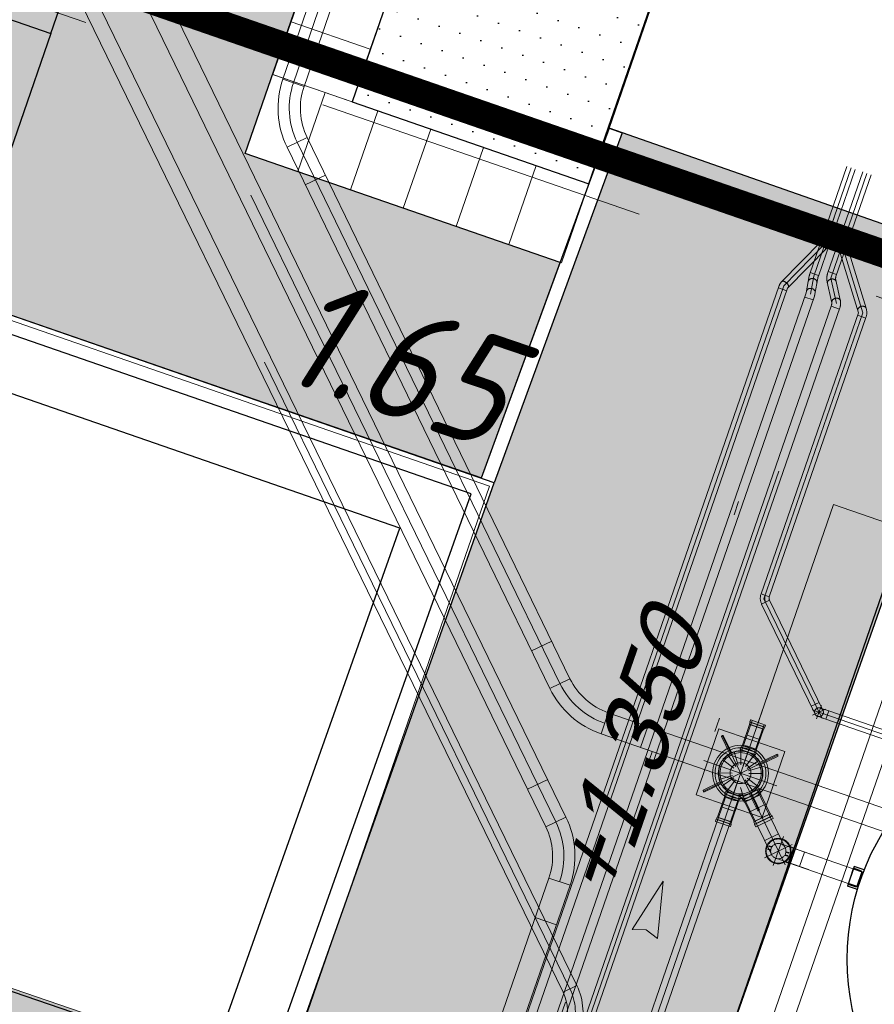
# Model space of a CAD drawing. Header units: metres. Extents: x 128615 to 129083, y 455669 to 456034.
# Tile 54 of 158: x 128814.5 to 128820.63, y 455812.7 to 455819.76. Entities that reach past the tile are written whole.
import ezdxf
from ezdxf.lldxf.tags import DXFTag

# ---------------------------------------------------------------- set-up
doc = ezdxf.new("R2010")
doc.units = ezdxf.units.M
for name, pattern in [('DASHED', [19.05, 12.7, -6.35]), ('RI-AWZI_LUCHTLEIDING', [10.4, 5, -1.8, 0, -1.8, 0, -1.8]), ('RI-AWZI_SLIBLEIDING', [11, 5, -3, 0, -3]), ('RI-AWZI_TERREINRIOLERING', [19.8, 6, -1.8, 2.4, -1.8, 1.8, -1.8, 2.4, -1.8])]:
    doc.linetypes.add(name, pattern=pattern)
for name, color, linetype in [('B-ME-RI-PUT-G', 7, 'Continuous'), ('B-XX-GR-GRAS-G', 90, 'Continuous'), ('B-XX-GR-KRUIDEN-G', 98, 'Continuous'), ('B-XX-KL-ELEKTRA-G_HDSR', 190, 'HDSR_Elektra'), ('B-XX-OG-BEBOUWING-G', 1, 'Continuous'), ('B-XX-VH-KANTVERHARDING-G', 60, 'Continuous'), ('B-XX-VH-MOLGOOT-V', 60, 'Continuous')]:
    doc.layers.add(name, color=color, linetype=linetype)
for name, color, linetype, lineweight in [('B-WE-OG-HOOGTELIJN-G', 7, 'Continuous', 18), ('B-XX-RI-AWZI_LUCHTLEIDING-G', 7, 'RI-AWZI_LUCHTLEIDING', 18), ('B-XX-RI-AWZI_SLIBLEIDING-G', 40, 'RI-AWZI_SLIBLEIDING', 18), ('B-XX-RI-AWZI_TERREINRIOLERING-G', 10, 'RI-AWZI_TERREINRIOLERING', 18), ('B-XX-VH-BESTRATING-V', 1, 'Continuous', 18), ('B-XX-VH-GRASBETON-V', 1, 'Continuous', 18)]:
    doc.layers.add(name, color=color, linetype=linetype, lineweight=lineweight)
doc.styles.add('ISO', font='Iso.shx', dxfattribs={"height": 50})
doc.styles.get("Standard").update_dxf_attribs({"font": 'arial.ttf'})
doc.styles.add('TAUW-ISOCP', font='tcb_isocp.shx')
tags = doc.linetypes.add('HDSR_Elektra', pattern='A,25,-2,["E",Standard,S=1.5,R=0,X=0,Y=-0.75],-4', length=31).pattern_tags.tags
tags[6] = DXFTag(74, 10)
pattern_1 = [(340.90658, (128738.9979, 455858.1423), (0.8077809, 0.392352), [0.3175, -0.9525]), (70.90658, (128739.096, 455857.94034), (-0.392352, 0.8077809), [0.3175, -0.9525])]
pattern_2 = [(340.90658, (128738.99792, 455858.14229), (0.1269369, 0.1240523), [0, -0.15875])]

# ---------------------------------------------------------------- blocks, each defined once
blk = doc.blocks.new('zustrmr')
at = {"color": 0}
blk.add_line((1, 0.24), (0, 0), dxfattribs=at)
for p, q in [((0.92, 0), (1, 0.24)), ((0, 0), (1, -0.24)), ((1, -0.24), (0.92, 0))]:
    blk.add_line(p, q)
for points in [[(0, 0), (1, 0.24), (0.92, 0)], [(0, 0), (1, -0.24), (0.92, 0)]]:
    blk.add_solid(points, dxfattribs=at)

msp = doc.modelspace()

# ---------------------------------------------------------------- hatches: boundary and pattern name
at = {"layer": 'B-XX-GR-GRAS-G'}
h = msp.add_hatch(dxfattribs=at)
h.set_pattern_fill('CROSS', color=256, scale=0.1, angle=-116.56329, style=0)
h.set_pattern_definition(pattern_1)
h.paths.add_polyline_path([(128845.8675, 455784.6486), (128847.5685, 455784.0598), (128847.7648, 455784.6268), (128846.0638, 455785.2156)])
h.paths.add_polyline_path([(128967.1056, 455860.4144), (128969.421, 455866.8918), (128880.9007, 455904.4097), (128810.0578, 455927.1028), (128808.0816, 455921.3937), (128811.586, 455919.9882), (128842.944, 455909.6013), (128874.3253, 455899.2846), (128897.3942, 455890.0888), (128932.2499, 455875.2516), (128958.9785, 455863.8749)])
edge = h.paths.add_edge_path()
edge.add_line((128984.0843, 455804.1851), (128953.5144, 455822.3927))
edge.add_line((128953.5144, 455822.3927), (128931.0818, 455759.6371))
edge.add_line((128931.0818, 455759.6371), (128923.6913, 455762.2049))
edge.add_line((128923.6913, 455762.2049), (128914.027, 455765.5502))
edge.add_line((128914.027, 455765.5502), (128897.8456, 455770.6508))
edge.add_line((128897.8456, 455770.6508), (128884.7246, 455774.2574))
edge.add_line((128884.7246, 455774.2574), (128872.5483, 455777.8538))
edge.add_line((128872.5483, 455777.8538), (128866.0796, 455781.0476))
edge.add_line((128866.0796, 455781.0476), (128866.0213, 455781.0678))
edge.add_line((128866.0213, 455781.0678), (128863.5642, 455773.7248))
edge.add_line((128863.5642, 455773.7248), (128871.5286, 455771.3054))
edge.add_line((128871.5286, 455771.3054), (128871.6723, 455771.4107))
edge.add_arc((128873.3846, 455770.3693), 2.0041, 78.24945, 148.69514, ccw=False)
edge.add_line((128873.7928, 455772.3314), (128875.0822, 455772.0165))
edge.add_line((128875.0822, 455772.0165), (128927.2956, 455757.613))
edge.add_line((128927.2956, 455757.613), (128956.8956, 455749.1706))
edge.add_line((128956.8956, 455749.1706), (128984.0843, 455804.1851))
h = msp.add_hatch(dxfattribs=at)
h.set_pattern_fill('DOTS', color=256, scale=0.1, angle=-116.56329, style=0)
h.set_pattern_definition(pattern_2)
h.paths.add_polyline_path([(128817.8821, 455823.9009), (128805.329, 455828.1947), (128802.9106, 455821.6296), (128817.8075, 455816.473), (128818.3713, 455818.0172), (128816.1128, 455818.7989)])
h = msp.add_hatch(dxfattribs=at)
h.set_pattern_fill('DOTS', color=256, scale=0.1, angle=-116.56329, style=0)
h.set_pattern_definition(pattern_2)
h.paths.add_polyline_path([(128818.4486, 455823.7032), (128816.879, 455819.1687), (128818.5771, 455818.5809), (128820.1531, 455823.1197)])
h = msp.add_hatch(dxfattribs=at)
h.set_pattern_fill('CROSS', color=256, scale=0.1, angle=-116.56329, style=0)
h.set_pattern_definition(pattern_1)
h.paths.add_polyline_path([(128776.65, 455806.6591), (128776.258, 455806.1407), (128775.6439, 455806.3533), (128775.6563, 455807.003), (128776.2781, 455807.192)], flags=16)
h.paths.add_polyline_path([(128775.8471, 455806.4985), (128776.244, 455806.3611), (128776.4206, 455806.8714), (128776.0237, 455807.0088)], flags=0)
h.paths.add_polyline_path([(128823.7268, 455791.2125), (128825.4278, 455790.6237), (128825.6241, 455791.1907), (128823.9231, 455791.7795)], flags=16)
h.paths.add_polyline_path([(128847.1121, 455784.2178), (128847.5685, 455784.0598), (128847.5305, 455784.22), (128847.3774, 455784.2428)], flags=16)
edge = h.paths.add_edge_path()
edge.add_line((128756.5752, 455815.2639), (128754.6964, 455809.7047))
edge.add_line((128754.6964, 455809.7047), (128774.7797, 455801.9906))
edge.add_line((128774.7797, 455801.9906), (128793.6903, 455795.4447))
edge.add_line((128793.6903, 455795.4447), (128824.7323, 455785.9985))
edge.add_line((128824.7323, 455785.9985), (128849.5897, 455778.8366))
edge.add_arc((128849.036, 455776.9147), 2, 38.44325, 73.92714, ccw=False)
edge.add_line((128850.6025, 455778.1582), (128851.6525, 455777.4549))
edge.add_line((128851.6525, 455777.4549), (128858.7864, 455775.3307))
edge.add_line((128858.7864, 455775.3307), (128861.402, 455782.8799))
edge.add_line((128861.402, 455782.8799), (128860.9951, 455783.0209))
edge.add_line((128860.9951, 455783.0209), (128860.7366, 455782.8648))
edge.add_arc((128855.7647, 455783.3168), 4.9924, -192.7718, -5.19414, ccw=False)
edge.add_line((128850.8958, 455784.4204), (128849.4305, 455784.879))
edge.add_line((128849.4305, 455784.879), (128801.8332, 455798.9899))
edge.add_line((128801.8332, 455798.9899), (128772.2414, 455809.5352))
edge.add_line((128772.2414, 455809.5352), (128758.9951, 455814.2662))
edge.add_line((128758.9951, 455814.2662), (128756.5752, 455815.2639))
at = {"layer": 'B-XX-GR-KRUIDEN-G'}
h = msp.add_hatch(dxfattribs=at)
h.set_pattern_fill('SWAMP', color=256, scale=0.2, angle=-116.56329, style=0)
h.set_pattern_definition([(340.9066, (128738.998, 455858.1423), (3.83935, 3.326516), [0.635, -4.445]), (70.9066, (128739.298, 455858.0384), (-0.96118, 4.98823), [0.3175, -8.48132]), (70.9066, (128739.373, 455858.0125), (-0.96118, 4.98823), [0.254, -8.54482]), (70.9066, (128739.223, 455858.0644), (-0.96118, 4.98823), [0.254, -8.54482]), (40.9066, (128739.448, 455857.9865), (-0.96117, 4.98823), [0.2032, -4.8768]), (100.9066, (128739.148, 455858.0904), (-4.80052, 1.66172), [0.2032, -4.8768])])
edge = h.paths.add_edge_path()
edge.add_line((128948.4118, 455833.458), (128948.6455, 455826.0783))
edge.add_line((128948.6455, 455826.0783), (128943.9096, 455812.3967))
edge.add_line((128943.9096, 455812.3967), (128941.3889, 455813.2785))
edge.add_line((128941.3889, 455813.2785), (128942.134, 455815.431))
edge.add_arc((128932.7453, 455818.8885), 10.0051, -20.21683, 71.17534)
edge.add_line((128935.9736, 455828.3584), (128892.186, 455843.5793))
edge.add_arc((128893.6953, 455847.9211), 4.5966, -157.04284, -109.16785, ccw=False)
edge.add_arc((128894.4308, 455848.2326), 5.3954, 162.51127, 202.95716, ccw=False)
edge.add_line((128889.2848, 455849.8541), (128901.8558, 455885.6736))
edge.add_line((128901.8558, 455885.6736), (128887.2243, 455890.7226))
edge.add_line((128887.2243, 455890.7226), (128887.1818, 455890.5997))
edge.add_line((128887.1818, 455890.5997), (128874.5146, 455895.1036))
edge.add_line((128874.5146, 455895.1036), (128873.5284, 455892.2545))
edge.add_arc((128867.2807, 455871.9955), 21.2004, 72.86074, 176.43586)
edge.add_line((128846.1213, 455873.3135), (128835.0104, 455877.1888))
edge.add_arc((128817.5916, 455889.2204), 21.1701, -34.63405, -24.22744)
edge.add_line((128836.8972, 455880.5331), (128837.0847, 455880.5151))
edge.add_line((128837.0847, 455880.5151), (128838.2442, 455883.7951))
edge.add_line((128838.2442, 455883.7951), (128838.0851, 455883.911))
edge.add_arc((128817.5916, 455889.2204), 21.1701, -14.52468, 21.05836)
edge.add_line((128837.3479, 455896.8273), (128838.4438, 455897.4513))
edge.add_line((128838.4438, 455897.4513), (128836.9197, 455900.5194))
edge.add_line((128836.9197, 455900.5194), (128835.8291, 455899.9707))
edge.add_arc((128817.5916, 455889.2204), 21.1701, 30.51774, 65.77256)
edge.add_line((128826.279, 455908.526), (128826.2969, 455908.7136))
edge.add_line((128826.2969, 455908.7136), (128823.017, 455909.8731))
edge.add_line((128823.017, 455909.8731), (128822.901, 455909.714))
edge.add_arc((128817.5916, 455889.2204), 21.1701, 75.47532, 155.58736)
edge.add_line((128798.3142, 455897.9702), (128798.1176, 455897.9799))
edge.add_line((128798.1176, 455897.9799), (128797.7212, 455896.8585))
edge.add_line((128797.7212, 455896.8585), (128793.8072, 455898.2134))
edge.add_arc((128775.6532, 455909.0573), 21.1462, -30.85117, -24.45064)
edge.add_line((128794.9029, 455900.3047), (128795.4902, 455900.2458))
edge.add_line((128795.4902, 455900.2458), (128796.7021, 455903.7468))
edge.add_line((128796.7021, 455903.7468), (128796.1976, 455904.0487))
edge.add_arc((128775.6532, 455909.0573), 21.1462, -13.70125, 21.18853)
edge.add_line((128795.3698, 455916.7004), (128797.9082, 455917.9559))
edge.add_line((128797.9082, 455917.9559), (128796.4067, 455921.1223))
edge.add_line((128796.4067, 455921.1223), (128793.8363, 455919.8526))
edge.add_arc((128775.6532, 455909.0573), 21.1462, 30.6974, 65.54936)
edge.add_line((128784.4058, 455928.3071), (128784.4647, 455928.8944))
edge.add_line((128784.4647, 455928.8944), (128780.9637, 455930.1062))
edge.add_line((128780.9637, 455930.1062), (128780.6618, 455929.6018))
edge.add_arc((128775.6532, 455909.0573), 21.1462, 76.29875, 155.50955)
edge.add_line((128756.4095, 455917.8233), (128755.8262, 455917.898))
edge.add_line((128755.8262, 455917.898), (128754.6142, 455914.3971))
edge.add_line((128754.6142, 455914.3971), (128755.1122, 455914.0803))
edge.add_arc((128775.6532, 455909.0573), 21.1462, 166.25894, 191.70438)
edge.add_line((128754.9467, 455904.7676), (128751.1986, 455903.6585))
edge.add_line((128751.1986, 455903.6585), (128751.1174, 455903.9197))
edge.add_line((128751.1174, 455903.9197), (128741.497, 455907.2999))
edge.add_line((128741.497, 455907.2999), (128757.0495, 455938.299))
edge.add_line((128757.0495, 455938.299), (128795.9633, 455925.5685))
edge.add_line((128795.9633, 455925.5685), (128808.0816, 455921.3937))
edge.add_line((128808.0816, 455921.3937), (128811.586, 455919.9882))
edge.add_line((128811.586, 455919.9882), (128842.944, 455909.6013))
edge.add_line((128842.944, 455909.6013), (128874.3253, 455899.2846))
edge.add_line((128874.3253, 455899.2846), (128897.3942, 455890.0888))
edge.add_line((128897.3942, 455890.0888), (128932.2499, 455875.2516))
edge.add_line((128932.2499, 455875.2516), (128958.9785, 455863.8749))
edge.add_line((128958.9785, 455863.8749), (128948.4118, 455833.458))
h.paths.add_polyline_path([(128845.6941, 455904.4571), (128848.0856, 455905.5477), (128849.231, 455903.2377), (128848.6445, 455901.5319), (128846.8292, 455902.1678)], flags=16)
at = {"layer": 'B-XX-VH-BESTRATING-V'}
h = msp.add_hatch(dxfattribs=at)
h.set_pattern_fill('AR-B88', color=256, scale=0.002, angle=-116.56329, style=0)
h.set_pattern_definition([(340.9066, (128738.99792, 455858.1423), (0.1329372, 0.3840425), []), (70.90658, (128738.99792, 455858.14229), (-0.059084, 0.45051113), [0.4064, -0.4064])])
h.paths.add_polyline_path([(128820.7173, 455815.6835), (128824.9658, 455814.2302), (128819.3896, 455798.1728), (128815.0829, 455799.6843)], flags=16)
edge = h.paths.add_edge_path(flags=16)
edge.add_arc((128810.6754, 455806.5471), 4.7437, -116.56329, 243.43671)
h.paths.add_polyline_path([(128805.3382, 455806.8026), (128804.8477, 455805.385), (128803.4752, 455805.8599), (128803.475, 455805.86), (128803.9657, 455807.2775)], flags=16)
h.paths.add_polyline_path([(128829.6281, 455827.0353), (128829.6545, 455827.1115), (128829.4838, 455827.0498), (128829.5133, 455826.9543)], flags=16)
edge = h.paths.add_edge_path()
edge.add_line((128809.8504, 455813.8025), (128800.1385, 455817.2712))
edge.add_arc((128798.3882, 455810.8733), 6.633, 74.70027, 165.9301)
edge.add_line((128791.9543, 455812.4858), (128790.2128, 455807.4792))
edge.add_line((128790.2128, 455807.4792), (128791.4785, 455807.0457))
edge.add_line((128791.4785, 455807.0457), (128793.2996, 455812.3626))
edge.add_arc((128798.3922, 455810.9896), 5.2744, 63.43671, 164.91149, ccw=False)
edge.add_arc((128798.3922, 455810.9896), 5.2744, -109.09342, 63.43671, ccw=False)
edge.add_line((128796.6669, 455806.0053), (128796.2381, 455804.7665))
edge.add_line((128796.2381, 455804.7665), (128804.7182, 455801.8856))
edge.add_line((128804.7182, 455801.8856), (128821.0135, 455796.3558))
edge.add_line((128821.0135, 455796.3558), (128823.5051, 455803.4751))
edge.add_line((128823.5051, 455803.4751), (128828.4478, 455801.6992))
edge.add_arc((128844.4592, 455806.0338), 16.5877, 190.41953, 195.14807, ccw=False)
edge.add_line((128828.145, 455803.0339), (128827.7174, 455803.1948))
edge.add_line((128827.7174, 455803.1948), (128823.9076, 455804.6289))
edge.add_line((128823.9076, 455804.6289), (128827.286, 455814.2396))
edge.add_line((128827.286, 455814.2396), (128831.5835, 455826.7804))
edge.add_line((128831.5835, 455826.7804), (128829.1375, 455827.6279))
edge.add_line((128829.1375, 455827.6279), (128825.2971, 455816.4828))
edge.add_line((128825.2971, 455816.4828), (128823.7006, 455817.0306))
edge.add_line((128823.7006, 455817.0306), (128823.7592, 455817.2171))
edge.add_line((128823.7592, 455817.2171), (128818.817, 455818.9464))
edge.add_line((128818.817, 455818.9464), (128817.899, 455816.4377))
edge.add_line((128817.899, 455816.4377), (128816.1965, 455811.6261))
edge.add_line((128816.1965, 455811.6261), (128809.8504, 455813.8025))
h = msp.add_hatch(dxfattribs=at)
h.set_pattern_fill('BRICK', color=256, scale=0.033071, angle=-116.50973)
h.set_pattern_definition([(340.9066, (128778.6405, 455851.38783), (0.06869295, 0.1984471), []), (70.9066, (128778.6405, 455851.38783), (-0.3968943, 0.137386), [0.21, -0.21]), (70.9066, (128778.83894, 455851.31914), (-0.3968943, 0.137386), [-0.21, 0.21])])
edge = h.paths.add_edge_path()
edge.add_line((128790.1003, 455807.5518), (128791.8296, 455812.523))
edge.add_arc((128798.3882, 455810.8733), 6.763, 74.65819, 165.88071, ccw=False)
edge.add_line((128800.1776, 455817.3952), (128816.1169, 455811.7908))
edge.add_line((128816.1169, 455811.7908), (128816.2543, 455812.1877))
edge.add_line((128816.2543, 455812.1877), (128800.2759, 455817.6681))
edge.add_arc((128798.2047, 455811.0135), 6.9694, 72.71184, 166.33136)
edge.add_line((128791.4327, 455812.6604), (128789.8408, 455808.0861))
edge.add_line((128789.8408, 455808.0861), (128758.8001, 455819.3159))
edge.add_arc((128758.2951, 455818.1757), 1.247, 66.10923, 161.38543)
edge.add_line((128757.1133, 455818.5738), (128756.3074, 455816.1891))
edge.add_line((128756.3074, 455816.1891), (128756.7043, 455816.0517))
edge.add_line((128756.7043, 455816.0517), (128757.5102, 455818.4364))
edge.add_arc((128758.2973, 455818.1741), 0.8297, 63.87227, 161.56974, ccw=False)
edge.add_line((128758.6627, 455818.919), (128790.1003, 455807.5518))

# ---------------------------------------------------------------- linework, layer by layer
at = {"layer": 'B-ME-RI-PUT-G'}
for p, q in [((128820.702, 455815.7005), (128815.1411, 455799.6357)), ((128820.4812, 455813.6864), (128820.4321, 455813.5447)), ((128820.4744, 455813.6676), (128820.4519, 455813.6025)), ((128820.4761, 455813.6723), (128820.4744, 455813.6676)), ((128820.5359, 455813.6463), (128820.4744, 455813.6676)), ((128820.5462, 455813.6427), (128820.4746, 455813.6675)), ((128820.5338, 455813.6523), (128820.4761, 455813.6723)), ((128820.5534, 455813.6614), (128820.4812, 455813.6864)), ((128820.4519, 455813.6025), (128820.4368, 455813.5589)), ((128820.5359, 455813.6463), (128820.4999, 455813.5424)), ((128820.5371, 455813.6438), (128820.5024, 455813.5436)), ((128820.5037, 455813.5411), (128820.5396, 455813.645)), ((128820.5371, 455813.6438), (128820.5359, 455813.6463)), ((128820.5396, 455813.645), (128820.5371, 455813.6438)), ((128820.5462, 455813.6427), (128820.5396, 455813.645)), ((128820.5043, 455813.5197), (128820.4321, 455813.5447)), ((128820.4368, 455813.5589), (128820.4946, 455813.5389)), ((128820.4385, 455813.5636), (128820.4999, 455813.5424)), ((128820.5102, 455813.5388), (128820.4386, 455813.5636)), ((128820.4999, 455813.5424), (128820.5024, 455813.5436)), ((128820.5024, 455813.5436), (128820.5037, 455813.5411)), ((128820.5037, 455813.5411), (128820.5102, 455813.5388))]:
    msp.add_line(p, q, dxfattribs=at)
msp.add_circle((128822.1812, 455813.0191), 1.75, dxfattribs=at)
at = {"layer": 'B-XX-GR-GRAS-G'}
for points in [[(128817.8821, 455823.9009), (128805.329, 455828.1947), (128802.9106, 455821.6296), (128817.8075, 455816.473), (128818.3713, 455818.0172), (128816.1128, 455818.7989), (128817.8821, 455823.9009)], [(128803.5626, 455823.5203), (128814.7174, 455819.6591), (128816.3672, 455824.4252)], [(128818.4486, 455823.7032), (128816.879, 455819.1687), (128818.5771, 455818.5809), (128820.1531, 455823.1197), (128818.4486, 455823.7032)], [(128814.7174, 455819.6591), (128814.0624, 455817.7667)]]:
    msp.add_lwpolyline(points, dxfattribs=at)
at = {"layer": 'B-XX-KL-ELEKTRA-G_HDSR', "linetype": 'DASHED', "const_width": 0.2}
msp.add_lwpolyline([(128813.1907, 455823.7125), (128812.237, 455821.0065), (128827.8712, 455815.5947)], dxfattribs=at)
at = {"layer": 'B-XX-OG-BEBOUWING-G'}
msp.add_lwpolyline([(128805.329, 455828.1947), (128802.8634, 455821.5083), (128783.434, 455828.3479), (128788.2058, 455842.2371), (128807.6732, 455835.5743), (128807.6285, 455835.1941), (128811.34, 455833.9121), (128829.1375, 455827.6279), (128825.2971, 455816.4828), (128823.7006, 455817.0306), (128823.7592, 455817.2171), (128818.7226, 455818.9794), (128820.1531, 455823.1197), (128807.8493, 455827.3315)], close=True, dxfattribs=at)
for points in [[(128818.7226, 455818.9794), (128817.8063, 455816.4698)], [(128818.7226, 455818.9794), (128818.817, 455818.9466), (128817.899, 455816.4377)], [(128824.9658, 455814.2302), (128820.7173, 455815.6835), (128815.0829, 455799.6843), (128819.3896, 455798.1728), (128824.9658, 455814.2302)]]:
    msp.add_lwpolyline(points, dxfattribs=at)
at = {"layer": 'B-XX-RI-AWZI_LUCHTLEIDING-G'}
for p, q in [((128820.1627, 455817.9348), (128820.4293, 455818.7049)), ((128820.4591, 455818.6946), (128820.1908, 455817.9195)), ((128820.2239, 455817.9187), (128820.4889, 455818.6843)), ((128820.2905, 455817.9371), (128820.5427, 455818.6657)), ((128820.5725, 455818.6554), (128820.3129, 455817.9055)), ((128820.3503, 455817.9173), (128820.6023, 455818.6451)), ((128820.3364, 455818.3403), (128820.271, 455818.1513)), ((128820.2499, 455818.1867), (128820.3095, 455818.1661)), ((128819.9583, 455817.876), (128820.2436, 455818.1682)), ((128819.9759, 455817.849), (128820.271, 455818.1513)), ((128820.0034, 455817.832), (128820.2886, 455818.1242)), ((128820.3724, 455818.1736), (128820.4319, 455818.153)), ((128820.5441, 455817.6563), (128820.3947, 455818.1418)), ((128820.5667, 455817.69), (128820.4279, 455818.1413)), ((128820.511, 455817.6568), (128820.3722, 455818.1081)), ((128820.1366, 455817.7981), (128820.1589, 455817.92)), ((128820.1659, 455817.9438), (128820.2254, 455817.9232)), ((128820.1672, 455817.7901), (128820.1908, 455817.9195)), ((128820.1991, 455817.7896), (128820.22, 455817.9039)), ((128820.2955, 455817.9515), (128820.3551, 455817.9309)), ((128820.3551, 455817.7216), (128820.3129, 455817.9055)), ((128815.2435, 455804.1776), (128819.9759, 455817.849)), ((128819.9376, 455817.8346), (128819.9971, 455817.814)), ((128820.3192, 455817.7373), (128820.2873, 455817.8765)), ((128820.3814, 455817.7478), (128820.3489, 455817.8897)), ((128816.7737, 455807.9866), (128820.1672, 455817.7901)), ((128820.1266, 455817.7692), (128820.1861, 455817.7486)), ((128818.3038, 455811.7957), (128820.3551, 455817.7216)), ((128820.3156, 455817.7038), (128820.3751, 455817.6832)), ((128819.8127, 455815.6397), (128820.511, 455817.6568)), ((128819.834, 455815.6047), (128820.5441, 455817.6563)), ((128819.8723, 455815.619), (128820.5655, 455817.6217)), ((128820.5046, 455817.6384), (128820.5641, 455817.6178)), ((128819.8723, 455815.619), (128819.8127, 455815.6397)), ((128819.817, 455815.5675), (128819.8737, 455815.595)), ((128820.2512, 455814.7456), (128819.834, 455815.6047)), ((128819.8737, 455815.595), (128820.2571, 455814.8057)), ((128819.817, 455815.5675), (128820.2004, 455814.7782)), ((128815.3791, 455801.9709), (128819.8223, 455814.8066)), ((128820.2295, 455814.8624), (128820.1729, 455814.8349)), ((128820.1801, 455814.8088), (128820.8236, 455814.586)), ((128820.275, 455814.8144), (128820.1824, 455814.7695)), ((128820.2119, 455814.7433), (128820.2456, 455814.8406)), ((128820.239, 455814.8217), (128820.2986, 455814.8011)), ((128820.2986, 455814.8011), (128820.278, 455814.7416)), ((128820.2986, 455814.8011), (128820.8179, 455814.6213)), ((128819.7492, 455814.7331), (128819.6756, 455814.5204)), ((128819.7369, 455814.7356), (128819.7322, 455814.7222)), ((128819.7322, 455814.7222), (128819.7332, 455814.7201)), ((128819.8409, 455814.6845), (128819.7322, 455814.7222)), ((128819.7369, 455814.7356), (128819.7389, 455814.7366)), ((128819.8445, 455814.7), (128819.7389, 455814.7366)), ((128820.2184, 455814.7622), (128820.278, 455814.7416)), ((128820.278, 455814.7416), (128820.7973, 455814.5618)), ((128819.731, 455814.7041), (128819.6792, 455814.5544)), ((128819.7347, 455814.7196), (128819.73, 455814.7061)), ((128819.73, 455814.7061), (128819.731, 455814.7041)), ((128819.8327, 455814.6706), (128819.73, 455814.7061)), ((128819.8307, 455814.6696), (128819.731, 455814.7041)), ((128819.8388, 455814.6836), (128819.7332, 455814.7201)), ((128819.8342, 455814.7036), (128819.7606, 455814.491)), ((128819.8307, 455814.6696), (128819.7788, 455814.5199)), ((128819.8327, 455814.6706), (128819.8307, 455814.6696)), ((128819.8373, 455814.6841), (128819.8327, 455814.6706)), ((128819.8409, 455814.6845), (128819.8388, 455814.6836)), ((128819.8455, 455814.698), (128819.8409, 455814.6845)), ((128819.8445, 455814.7), (128819.8455, 455814.698)), ((128819.5902, 455814.4927), (128819.5289, 455814.6187)), ((128819.9852, 455813.6966), (128819.5332, 455814.627)), ((128819.6036, 455814.4992), (128819.5424, 455814.6252)), ((128819.7124, 455814.6267), (128819.7974, 455814.5973)), ((128819.6653, 455814.5213), (128819.6621, 455814.512)), ((128819.669, 455814.5395), (128819.6643, 455814.526)), ((128819.6643, 455814.526), (128819.6653, 455814.524)), ((128819.7709, 455814.4874), (128819.6653, 455814.524)), ((128819.6669, 455814.4136), (128819.6688, 455814.5145)), ((128819.669, 455814.5395), (128819.671, 455814.5405)), ((128819.7776, 455814.5019), (128819.669, 455814.5395)), ((128819.7767, 455814.5039), (128819.671, 455814.5405)), ((128819.6771, 455814.5535), (128819.6725, 455814.54)), ((128819.6771, 455814.5535), (128819.6792, 455814.5544)), ((128819.7798, 455814.5179), (128819.6771, 455814.5535)), ((128819.7788, 455814.5199), (128819.6792, 455814.5544)), ((128819.7798, 455814.5179), (128819.7752, 455814.5044)), ((128819.7798, 455814.5179), (128819.7788, 455814.5199)), ((128819.9348, 455814.485), (128819.3966, 455814.2236)), ((128819.4022, 455814.4455), (128819.9264, 455814.2641)), ((128819.6186, 455814.3901), (128819.5381, 455814.451)), ((128819.632, 455814.403), (128819.5742, 455814.4857)), ((128819.6486, 455814.411), (128819.6192, 455814.5076)), ((128819.6851, 455814.4103), (128819.7181, 455814.5057)), ((128819.6851, 455814.4103), (128819.7181, 455814.5057)), ((128819.7014, 455814.4016), (128819.7623, 455814.4821)), ((128819.7142, 455814.3883), (128819.797, 455814.4461)), ((128819.7693, 455814.4854), (128819.766, 455814.476)), ((128819.773, 455814.4884), (128819.7709, 455814.4874)), ((128819.7776, 455814.5019), (128819.773, 455814.4884)), ((128819.7776, 455814.5019), (128819.7767, 455814.5039)), ((128819.8041, 455814.4299), (128819.9282, 455814.4901)), ((128819.8106, 455814.4164), (128819.9347, 455814.4766)), ((128819.7223, 455814.3717), (128819.8189, 455814.401)), ((128819.6067, 455814.3556), (128819.5058, 455814.3576)), ((128819.6092, 455814.3373), (128819.5127, 455814.308)), ((128819.6173, 455814.3207), (128819.5346, 455814.263)), ((128819.6301, 455814.3074), (128819.5693, 455814.2269)), ((128819.6464, 455814.2987), (128819.6134, 455814.2033)), ((128819.6464, 455814.2987), (128819.6134, 455814.2033)), ((128819.6996, 455814.3061), (128819.7573, 455814.2233)), ((128819.7129, 455814.3189), (128819.7934, 455814.258)), ((128819.7216, 455814.3352), (128819.817, 455814.3022)), ((128819.7248, 455814.3534), (128819.8257, 455814.3515)), ((128818.2627, 455810.4387), (128819.5772, 455814.2363)), ((128819.5208, 455814.2922), (128819.3967, 455814.232)), ((128819.5273, 455814.2788), (128819.4032, 455814.2185)), ((128819.5621, 455814.2232), (128819.5654, 455814.2326)), ((128819.6666, 455814.2507), (128819.6959, 455814.1542)), ((128819.6744, 455814.1806), (128819.7968, 455814.2401)), ((128819.9864, 455813.82), (128819.775, 455814.2551)), ((128819.7994, 455814.2392), (128819.7968, 455814.2401)), ((128819.807, 455814.2236), (128819.7994, 455814.2392)), ((128818.3477, 455810.4093), (128819.6623, 455814.2069)), ((128819.5007, 455814.039), (128819.5526, 455814.1887)), ((128819.5516, 455814.1907), (128819.5562, 455814.2042)), ((128819.5516, 455814.1907), (128819.5526, 455814.1887)), ((128819.6542, 455814.1551), (128819.5516, 455814.1907)), ((128819.6522, 455814.1542), (128819.5526, 455814.1887)), ((128819.5538, 455814.2067), (128819.5584, 455814.2202)), ((128819.5538, 455814.2067), (128819.5547, 455814.2047)), ((128819.6624, 455814.1691), (128819.5538, 455814.2067)), ((128819.6604, 455814.1681), (128819.5547, 455814.2047)), ((128819.5584, 455814.2202), (128819.5605, 455814.2212)), ((128819.6661, 455814.1846), (128819.5605, 455814.2212)), ((128819.6542, 455814.1551), (128819.6589, 455814.1686)), ((128819.6624, 455814.1691), (128819.6604, 455814.1681)), ((128819.6624, 455814.1691), (128819.6671, 455814.1826)), ((128819.6661, 455814.1873), (128819.6693, 455814.1966)), ((128819.6671, 455814.1826), (128819.6661, 455814.1846)), ((128819.6735, 455814.1781), (128819.6744, 455814.1806)), ((128819.6811, 455814.1624), (128819.6735, 455814.1781)), ((128819.8874, 455813.7719), (128819.676, 455814.2072)), ((128819.6811, 455814.1624), (128819.807, 455814.2236)), ((128819.6811, 455814.1624), (128819.6837, 455814.1615)), ((128819.6837, 455814.1615), (128819.8061, 455814.221)), ((128819.693, 455814.1467), (128819.6854, 455814.1624)), ((128819.693, 455814.1467), (128819.812, 455814.2045)), ((128819.6956, 455814.1459), (128819.8111, 455814.202)), ((128819.7278, 455814.2094), (128819.789, 455814.0834)), ((128819.7413, 455814.2159), (128819.8025, 455814.0899)), ((128819.812, 455814.2045), (128819.8044, 455814.2202)), ((128819.807, 455814.2236), (128819.8061, 455814.221)), ((128819.812, 455814.2045), (128819.8111, 455814.202)), ((128819.8783, 455814.0635), (128819.8111, 455814.202)), ((128819.534, 455814.1113), (128819.619, 455814.0819)), ((128819.6004, 455814.0045), (128819.6522, 455814.1542)), ((128819.6542, 455814.1551), (128819.6522, 455814.1542)), ((128819.693, 455814.1467), (128819.6956, 455814.1459)), ((128819.7628, 455814.0074), (128819.6956, 455814.1459)), ((128819.7375, 455814.0807), (128819.8364, 455814.1287)), ((128819.4859, 455814.0106), (128819.4905, 455814.0241)), ((128819.4905, 455814.0241), (128819.4926, 455814.025)), ((128819.5992, 455813.9864), (128819.4905, 455814.0241)), ((128819.5982, 455813.9885), (128819.4926, 455814.025)), ((128819.4941, 455814.0245), (128819.4987, 455814.038)), ((128819.4987, 455814.038), (128819.5007, 455814.039)), ((128819.6014, 455814.0025), (128819.4987, 455814.038)), ((128819.6004, 455814.0045), (128819.5007, 455814.039)), ((128819.7619, 455814.0048), (128819.8809, 455814.0626)), ((128819.7628, 455814.0074), (128819.8783, 455814.0635)), ((128819.7669, 455813.9858), (128819.8928, 455814.0469)), ((128819.7678, 455813.9884), (128819.8902, 455814.0478)), ((128819.777, 455813.9693), (128819.8995, 455814.0287)), ((128819.8809, 455814.0626), (128819.8783, 455814.0635)), ((128819.8885, 455814.047), (128819.8809, 455814.0626)), ((128819.8928, 455814.0469), (128819.8902, 455814.0478)), ((128819.9004, 455814.0313), (128819.8928, 455814.0469)), ((128819.9004, 455814.0313), (128819.8995, 455814.0287)), ((128819.4859, 455814.0106), (128819.4869, 455814.0086)), ((128819.5925, 455813.972), (128819.4869, 455814.0086)), ((128819.5925, 455813.972), (128819.5945, 455813.973)), ((128819.5945, 455813.973), (128819.5992, 455813.9864)), ((128819.5967, 455813.989), (128819.6014, 455814.0025)), ((128819.5992, 455813.9864), (128819.5982, 455813.9885)), ((128819.6014, 455814.0025), (128819.6004, 455814.0045)), ((128819.7619, 455814.0048), (128819.7628, 455814.0074)), ((128819.7695, 455813.9892), (128819.7619, 455814.0048)), ((128819.7669, 455813.9858), (128819.7678, 455813.9884)), ((128819.7745, 455813.9701), (128819.7669, 455813.9858)), ((128819.777, 455813.9693), (128819.7745, 455813.9701)), ((128819.9383, 455813.9189), (128819.8394, 455813.8709)), ((128819.973, 455813.9004), (128819.9007, 455813.6916)), ((128820.0363, 455813.8442), (128819.8375, 455813.7477)), ((128819.8772, 455813.8024), (128819.863, 455813.8073)), ((128819.8647, 455813.812), (128819.8788, 455813.8071)), ((128819.8844, 455813.8231), (128819.8702, 455813.828)), ((128819.8718, 455813.8328), (128819.886, 455813.8279)), ((128820.1888, 455813.767), (128819.9549, 455813.8479)), ((128820.0086, 455813.7093), (128820.0468, 455813.8198)), ((128820.0219, 455813.8285), (128820.0468, 455813.8198)), ((128820.0457, 455813.8165), (128820.4746, 455813.668)), ((128820.1528, 455813.663), (128819.9189, 455813.744)), ((128820.002, 455813.7592), (128819.9878, 455813.7641)), ((128819.9894, 455813.7688), (128820.0036, 455813.7639)), ((128820.0091, 455813.7799), (128819.995, 455813.7849)), ((128819.9966, 455813.7896), (128820.0108, 455813.7847)), ((128820.089, 455813.6851), (128820.125, 455813.7891)), ((128819.9836, 455813.7179), (128820.0086, 455813.7093)), ((128820.0097, 455813.7126), (128820.4386, 455813.5641))]:
    msp.add_line(p, q, dxfattribs=at)
at = {"layer": 'B-XX-RI-AWZI_LUCHTLEIDING-G', "linetype": 'Continuous'}
for p, q in [((128815.2223, 455804.2126), (128819.9438, 455817.8526)), ((128815.2818, 455804.192), (128820.0034, 455817.832)), ((128816.7524, 455808.0216), (128820.1366, 455817.7981)), ((128816.812, 455808.001), (128820.1952, 455817.7749)), ((128818.2826, 455811.8306), (128820.3177, 455817.7098)), ((128818.3421, 455811.81), (128820.3784, 455817.6927)), ((128820.8564, 455815.3825), (128815.4591, 455799.7902)), ((128820.9491, 455815.1916), (128815.6499, 455799.8829))]:
    msp.add_line(p, q, dxfattribs=at)
at = {"layer": 'B-XX-RI-AWZI_LUCHTLEIDING-G'}
msp.add_lwpolyline([(128819.8202, 455814.0365), (128819.9838, 455814.509), (128819.5113, 455814.6725), (128819.3477, 455814.2)], close=True, dxfattribs=at)
for centre, radius in [((128819.6658, 455814.3545), 0.2), ((128819.6658, 455814.3545), 0.1825), ((128819.6658, 455814.3545), 0.16), ((128819.6658, 455814.3545), 0.1575), ((128819.6658, 455814.3545), 0.1575), ((128819.6658, 455814.3545), 0.1477), ((128819.6658, 455814.3545), 0.075), ((128819.9369, 455813.796), 0.091), ((128819.9369, 455813.796), 0.0865), ((128819.9369, 455813.796), 0.055)]:
    msp.add_circle(centre, radius, dxfattribs=at)
for centre, radius, start, end in [((128820.2436, 455818.1682), 0.063, 315.6876, 340.90658), ((128820.4773, 455818.1404), 0.11, 160.90658, 197.09976), ((128820.2572, 455817.902), 0.1, 160.90658, 169.65272), ((128820.3184, 455817.886), 0.1, 160.90658, 169.65272), ((128820.3945, 455817.9011), 0.11, 160.90658, 192.91188), ((128820.3976, 455817.9009), 0.05, 160.90658, 192.91188), ((128820.0034, 455817.832), 0.063, 135.6876, 160.90658), ((128820.1007, 455817.8076), 0.1, 340.90658, 349.65272), ((128820.2704, 455817.7261), 0.05, 340.90658, 12.91188), ((128820.2839, 455817.7254), 0.1, 340.90658, 12.91188), ((128820.4616, 455817.6577), 0.11, 340.90658, 17.09976), ((128819.902, 455815.6087), 0.0945, 160.90658, 205.90658), ((128819.902, 455815.6087), 0.063, 160.90658, 205.90658), ((128819.902, 455815.6087), 0.0315, 160.90658, 205.90658), ((128820.2287, 455814.7919), 0.0315, 70.90658, 250.90658), ((128820.2287, 455814.7919), 0.0315, 250.90658, 70.90658), ((128819.6658, 455814.3545), 0.2975, 114.49277, 117.38194), ((128819.664, 455814.3533), 0.2975, 24.49277, 27.38195), ((128819.6675, 455814.355), 0.2975, 204.43122, 207.32039), ((128819.6659, 455814.3542), 0.2975, 294.43122, 297.32039), ((128819.8991, 455813.8738), 0.0045, 24.41606, 207.3971), ((128819.9652, 455813.8777), 0.0045, 339.41606, 162.3971), ((128819.8551, 455813.8243), 0.0045, 69.41606, 252.3971), ((128819.8638, 455813.8096), 0.0025, 70.90658, 250.90658), ((128819.871, 455813.8304), 0.0025, 70.90658, 250.90658), ((128819.878, 455813.8047), 0.0025, 250.90658, 70.90658), ((128819.8852, 455813.8255), 0.0025, 250.90658, 70.90658), ((128820.0147, 455813.8338), 0.0045, 294.41606, 117.3971), ((128819.8591, 455813.7582), 0.0045, 114.41606, 297.3971), ((128819.9886, 455813.7664), 0.0025, 70.90658, 250.90658), ((128819.9958, 455813.7872), 0.0025, 70.90658, 250.90658), ((128820.0028, 455813.7615), 0.0025, 250.90658, 70.90658), ((128820.01, 455813.7823), 0.0025, 250.90658, 70.90658), ((128820.0186, 455813.7677), 0.0045, 249.41606, 72.3971), ((128819.9086, 455813.7142), 0.0045, 159.41606, 342.3971), ((128819.9747, 455813.7182), 0.0045, 204.41606, 27.3971)]:
    msp.add_arc(centre, radius, start, end, dxfattribs=at)
for centre, major_axis, ratio in [((128820.2493, 455818.129), (-0.0225, 0.022), 0.609574), ((128820.4063, 455818.1044), (-0.0301, -0.0093), 0.779264), ((128820.1829, 455817.8761), (-0.031, 0.0057), 0.823637), ((128820.32, 455817.8748), (-0.0307, -0.007), 0.739564), ((128819.9833, 455817.8565), (-0.0225, 0.022), 0.609574), ((128820.1699, 455817.8052), (-0.031, 0.0057), 0.823637), ((128820.3515, 455817.7374), (-0.0307, -0.007), 0.739564), ((128820.5373, 455817.6783), (-0.0301, -0.0093), 0.779264)]:
    msp.add_ellipse(centre, major_axis=major_axis, ratio=ratio, start_param=3.141593, end_param=6.283185, dxfattribs=at)
at = {"layer": 'B-XX-RI-AWZI_SLIBLEIDING-G', "linetype": 'Continuous'}
for p, q in [((128816.481, 455819.6154), (128816.6323, 455819.5634)), ((128816.3834, 455819.3318), (128816.5346, 455819.2797)), ((128816.4128, 455818.8438), (128816.5567, 455818.9137)), ((128816.5439, 455818.5739), (128816.6878, 455818.6438)), ((128818.1674, 455815.2319), (128818.3114, 455815.3018)), ((128818.2985, 455814.962), (128818.4424, 455815.032)), ((128818.6649, 455814.6369), (128818.7172, 455814.7881)), ((128818.9484, 455814.5388), (128819.0007, 455814.69)), ((128818.1386, 455814.2394), (128818.2824, 455814.3094)), ((128818.2698, 455813.9697), (128818.4137, 455814.0397)), ((128818.2918, 455813.6027), (128818.443, 455813.5503)), ((128818.1937, 455813.3192), (128818.3449, 455813.2668)), ((128818.3924, 455812.7836), (128818.4913, 455812.8318))]:
    msp.add_line(p, q, dxfattribs=at)
at = {"layer": 'B-XX-RI-AWZI_SLIBLEIDING-G', "flags": 128}
msp.add_lwpolyline([(128815.0552, 455808.6999), (128817.8996, 455810.0817), (128820.2265, 455816.8061), (128827.6239, 455814.2458), (128832.7092, 455828.9367), (128834.9487, 455830.0181), (128836.693, 455835.0728)], dxfattribs=at)
at = {"layer": 'B-XX-RI-AWZI_SLIBLEIDING-G', "linetype": 'Continuous'}
for points in [[(128820.1087, 455797.4826), (128814.3549, 455799.4737, -0.414214), (128814.0829, 455800.0334), (128818.4077, 455812.531, 0.19931), (128818.3924, 455812.7836), (128813.2472, 455823.333, 0.198667), (128813.0583, 455823.5003), (128806.3888, 455825.8039, -0.414006), (128806.1165, 455826.3631), (128806.6422, 455827.8887)], [(128820.1447, 455797.5866), (128814.3908, 455799.5777, -0.414214), (128814.1869, 455799.9974), (128818.5117, 455812.4951, 0.19931), (128818.4913, 455812.8318), (128813.3461, 455823.3813, 0.198667), (128813.0942, 455823.6043), (128806.4247, 455825.9079, -0.414006), (128806.2205, 455826.3273), (128806.7462, 455827.8529)], [(128815.2972, 455804.9497), (128818.2918, 455813.6027, 0.199073), (128818.2698, 455813.9697), (128814.6637, 455821.3812, -0.198912), (128814.6343, 455821.8701), (128815.6841, 455824.9097)], [(128815.4484, 455804.8973), (128818.443, 455813.5503, 0.199073), (128818.4137, 455814.0397), (128814.8076, 455821.4512, -0.198912), (128814.7855, 455821.8179), (128815.8353, 455824.8575)], [(128843.1673, 455806.1571), (128818.6649, 455814.6369, -0.198912), (128818.2985, 455814.962), (128816.4128, 455818.8438, -0.198506), (128816.3834, 455819.3318), (128817.9818, 455823.9739)], [(128843.2196, 455806.3083), (128818.7172, 455814.7881, -0.198912), (128818.4424, 455815.032), (128816.5567, 455818.9137, -0.198506), (128816.5346, 455819.2797), (128818.133, 455823.9217)]]:
    msp.add_lwpolyline(points, format="xyb", dxfattribs=at)
at = {"layer": 'B-XX-RI-AWZI_SLIBLEIDING-G'}
for points in [[(128820.0711, 455797.5538), (128814.3729, 455799.5257, -0.414214), (128814.1349, 455800.0154), (128818.4597, 455812.513, 0.19931), (128818.4419, 455812.8077), (128813.2966, 455823.3572, 0.198667), (128813.0763, 455823.5523), (128806.4068, 455825.8559, -0.414006), (128806.1685, 455826.3452), (128806.6942, 455827.8708)], [(128815.3728, 455804.9235), (128818.3674, 455813.5765, 0.199073), (128818.3418, 455814.0047), (128814.7356, 455821.4162, -0.198912), (128814.7099, 455821.844), (128815.7597, 455824.8836)], [(128828.6589, 455811.2628), (128818.6911, 455814.7125, -0.198912), (128818.3705, 455814.997), (128816.4848, 455818.8787, -0.198506), (128816.459, 455819.3057), (128817.9879, 455823.7461)]]:
    msp.add_lwpolyline(points, format="xyb", dxfattribs=at)
at = {"layer": 'B-XX-RI-AWZI_TERREINRIOLERING-G'}
msp.add_lwpolyline([(128805.5202, 455810.7806), (128809.2998, 455821.6995), (128825.7136, 455816.0178), (128831.8498, 455833.7501)], dxfattribs=at)
at = {"layer": 'B-XX-RI-AWZI_TERREINRIOLERING-G', "flags": 128}
msp.add_lwpolyline([(128819.7917, 455814.7183), (128820.3324, 455816.2804), (128826.8714, 455814.0169), (128827.2045, 455814.9793)], dxfattribs=at)
at = {"layer": 'B-XX-VH-BESTRATING-V'}
msp.add_lwpolyline([(128802.8462, 455821.6169), (128817.8647, 455816.4117), (128816.0815, 455811.2601)], dxfattribs=at)
msp.add_lwpolyline([(128791.4327, 455812.6604), (128789.8408, 455808.0861), (128758.8001, 455819.3159, 0.44145), (128757.1133, 455818.5738), (128756.3074, 455816.1891), (128757.1133, 455818.5738, -0.44145), (128758.8001, 455819.3159), (128789.8408, 455808.0861), (128791.4327, 455812.6604, -0.43284), (128800.2759, 455817.6681), (128816.2543, 455812.1877), (128816.1169, 455811.7908), (128800.1385, 455817.2712, 0.433917), (128791.8296, 455812.523), (128790.1003, 455807.5518), (128758.6627, 455818.919, 0.454133), (128757.5102, 455818.4364), (128756.7043, 455816.0517), (128756.3074, 455816.1891)], format="xyb", dxfattribs=at)
at = {"layer": 'B-XX-VH-GRASBETON-V'}
for points in [[(128817.0097, 455819.5463), (128817.1406, 455819.9243), (128816.5736, 455820.1206), (128816.4427, 455819.7426)], [(128816.8789, 455819.1683), (128817.0097, 455819.5463), (128816.4427, 455819.7426), (128816.3119, 455819.3646)], [(128816.1128, 455818.7989), (128816.4908, 455818.6681), (128816.6871, 455819.2351), (128816.3091, 455819.3659)], [(128816.4908, 455818.6681), (128816.8688, 455818.5372), (128817.0651, 455819.1042), (128816.6871, 455819.2351)], [(128816.8688, 455818.5372), (128817.2468, 455818.4064), (128817.4431, 455818.9734), (128817.0651, 455819.1042)], [(128817.2468, 455818.4064), (128817.6248, 455818.2756), (128817.8211, 455818.8425), (128817.4431, 455818.9734)], [(128817.6248, 455818.2756), (128818.0028, 455818.1447), (128818.1991, 455818.7117), (128817.8211, 455818.8425)], [(128818.0028, 455818.1447), (128818.3808, 455818.0139), (128818.5771, 455818.5809), (128818.1991, 455818.7117)]]:
    msp.add_lwpolyline(points, close=True, dxfattribs=at)
at = {"layer": 'B-XX-VH-KANTVERHARDING-G'}
for points in [[(128766.8641, 455815.8153), (128775.0488, 455812.8559), (128790.1799, 455807.3848), (128791.9543, 455812.4858, -0.420514), (128800.1385, 455817.2712), (128809.8504, 455813.8025), (128816.1965, 455811.6261), (128817.899, 455816.4377), (128810.1888, 455819.1085), (128802.9106, 455821.6296)], [(128756.7043, 455816.0517), (128757.5102, 455818.4364, -0.454133), (128758.6627, 455818.919), (128775.093, 455812.9781), (128790.1003, 455807.5518), (128791.8296, 455812.523, -0.420477), (128800.1776, 455817.3952), (128809.8934, 455813.9252), (128816.1169, 455811.7908), (128817.7328, 455816.3577), (128810.1463, 455818.9856), (128802.8634, 455821.5083)]]:
    msp.add_lwpolyline(points, format="xyb", dxfattribs=at)
at = {"layer": 'B-XX-VH-MOLGOOT-V'}
msp.add_lwpolyline([(128756.0737, 455815.4351), (128757.131, 455818.5637, -0.44804), (128758.8172, 455819.2884), (128775.229, 455813.3543), (128789.8556, 455808.0656), (128791.4461, 455812.638, -0.420368), (128800.2981, 455817.7769), (128810.0256, 455814.3027), (128815.8719, 455812.2977), (128817.2214, 455816.1115), (128810.0146, 455818.6079), (128783.1924, 455828.0087), (128783.3255, 455828.3929)], format="xyb", dxfattribs=at)

# ---------------------------------------------------------------- block references
at = {"layer": 'B-XX-RI-AWZI_SLIBLEIDING-G', "xscale": 0.4000000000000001, "yscale": 0.4000000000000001, "zscale": 0.4000000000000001, "rotation": 250.9120240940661}
msp.add_blockref('zustrmr', (128819.11, 455813.5795), dxfattribs=at)

# ---------------------------------------------------------------- texts
at = {"layer": 'B-WE-OG-HOOGTELIJN-G'}
for s, height, rotation, style, oblique, p in [('1.65', 0.8, 341.1994, 'ISO', 13.5, (128816.329, 455817.1926, 1.653)), ('+1.350', 0.5, 70.90658, 'TAUW-ISOCP', 20.00024, (128818.7614, 455813.4019))]:
    msp.add_text(s, height=height, rotation=rotation, dxfattribs=dict(at, style=style, oblique=oblique)).set_placement(p)

doc.saveas('drawing.dxf')
